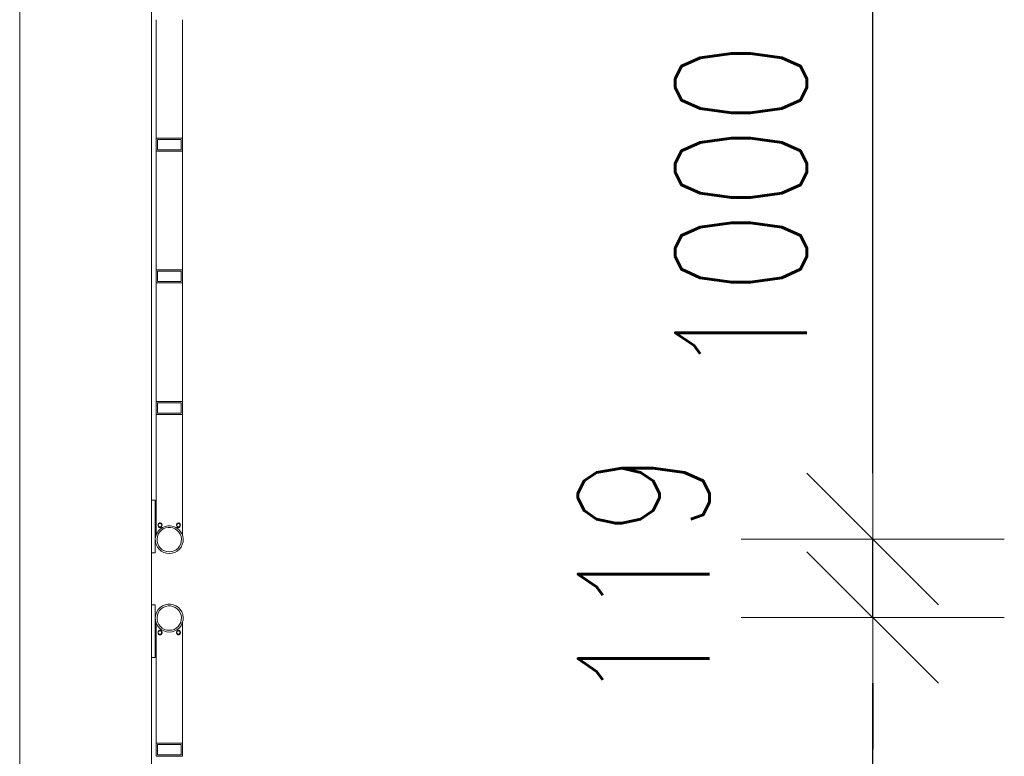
# Model space of a CAD drawing. Header units: millimetres. Extents: x 6807 to 7919, y 15387 to 15883.
# Tile 89 of 120: x 7654 to 7669, y 15634 to 15645. Entities that reach past the tile are written whole.
import ezdxf

# ---------------------------------------------------------------- set-up
doc = ezdxf.new("R2010")
doc.units = ezdxf.units.MM
doc.header["$LTSCALE"] = 10
doc.layers.get('Defpoints').update_dxf_attribs({"color": 1})
doc.layers.add('PS_DIM', color=4, linetype='Continuous', lineweight=13)
doc.layers.add('PS_SOLID', color=7, linetype='Continuous', lineweight=30)
doc.styles.add('simplex', font='simplex.shx', dxfattribs={"width": 0.75})
doc.dimstyles.new('1_100_PRZ', dxfattribs={"dimtxt": 2, "dimasz": 1, "dimexe": 2, "dimexo": 5, "dimgap": 1, "dimtad": 1, "dimdec": 0, "dimlfac": 100, "dimtxsty": 'simplex', "dimblk": 'dimznak', "dimcen": 2, "dimse1": 1, "dimse2": 1, "dimclrd": 256, "dimclrt": 7, "dimadec": 1, "dimazin": 0, "dimtfac": 1, "dimtdec": 0, "dimtix": 1, "dimtmove": 2, "dimatfit": 3, "dimldrblk": 'dim-grot', "dimfxl": 1, "dimarcsym": 0})

# ---------------------------------------------------------------- blocks, each defined once
blk = doc.blocks.new('dim-grot')
blk.add_hatch(color=256).paths.add_polyline_path([(0, 0), (-2, 0.5), (-2, -0.5)])
blk.add_lwpolyline([(0, 0), (-2, 0.5), (-2, -0.5), (0, 0)])
blk = doc.blocks.new('dimznak')
at = {"color": 0}
for points in [[(0, 2), (0, -2)], [(-2, 0), (2, 0)]]:
    blk.add_lwpolyline(points, dxfattribs=at)
at = {"color": 2}
blk.add_lwpolyline([(1, 1), (-1, -1)], dxfattribs=at)
blk = doc.blocks.new('*D375')
at = {"layer": 'Defpoints', "color": 0, "transparency": 16777216}
for p in [(7656.508, 15636.946, -0.807), (7667.38, 15636.946), (7656.508, 15635.754, -0.807)]:
    blk.add_point(p, dxfattribs=at)
at = {"layer": 'PS_DIM', "lineweight": -2, "transparency": 16777216}
for p, q in [((7667.38, 15637.946), (7667.38, 15638.946)), ((7667.38, 15635.754), (7667.38, 15636.946)), ((7667.38, 15634.754), (7667.38, 15633.754))]:
    blk.add_line(p, q, dxfattribs=at)
for p, rotation in [((7667.38, 15636.946), 270), ((7667.38, 15635.754), 90)]:
    blk.add_blockref('dimznak', p, dxfattribs=dict(at, rotation=rotation))
at = {"layer": 'PS_DIM', "color": 7, "transparency": 16777216, "insert": (7663.901, 15636.35), "char_height": 2, "attachment_point": 5, "rotation": 90, "style": 'simplex'}
blk.add_mtext('119', dxfattribs=at)

msp = doc.modelspace()

# ---------------------------------------------------------------- linework, layer by layer
at = {"layer": 'PS_SOLID', "color": 253, "linetype": 'Continuous', "lineweight": 5}
for p, q in [((7654.422, 15727.447, -0.807), (7654.422, 15575.947, -0.807)), ((7656.422, 15575.947, -0.807), (7656.422, 15727.447, -0.807))]:
    msp.add_line(p, q, dxfattribs=at)
at = {"layer": 'PS_SOLID', "color": 133, "linetype": 'Continuous', "lineweight": 13}
for p, q in [((7656.494, 15644.837, -0.807), (7656.494, 15643.037, -0.807)), ((7656.894, 15643.037, -0.807), (7656.894, 15644.837, -0.807)), ((7656.874, 15643.037, -0.807), (7656.494, 15643.037, -0.807)), ((7656.494, 15643.037, -0.807), (7656.494, 15642.837, -0.807)), ((7656.514, 15642.857, -0.807), (7656.514, 15643.017, -0.807)), ((7656.514, 15643.017, -0.807), (7656.548, 15643.017, -0.807)), ((7656.548, 15643.017, -0.807), (7656.828, 15643.017, -0.807)), ((7656.828, 15643.017, -0.807), (7656.874, 15643.017, -0.807)), ((7656.894, 15643.037, -0.807), (7656.874, 15643.037, -0.807)), ((7656.874, 15643.017, -0.807), (7656.874, 15642.857, -0.807)), ((7656.894, 15642.837, -0.807), (7656.894, 15643.037, -0.807)), ((7656.494, 15642.837, -0.807), (7656.548, 15642.837, -0.807)), ((7656.494, 15642.837, -0.807), (7656.494, 15641.037, -0.807)), ((7656.874, 15642.857, -0.807), (7656.514, 15642.857, -0.807)), ((7656.548, 15642.837, -0.807), (7656.828, 15642.837, -0.807)), ((7656.828, 15642.837, -0.807), (7656.894, 15642.837, -0.807)), ((7656.894, 15641.037, -0.807), (7656.894, 15642.837, -0.807)), ((7656.874, 15641.037, -0.807), (7656.494, 15641.037, -0.807)), ((7656.494, 15641.037, -0.807), (7656.494, 15640.837, -0.807)), ((7656.514, 15640.857, -0.807), (7656.514, 15641.017, -0.807)), ((7656.514, 15641.017, -0.807), (7656.548, 15641.017, -0.807)), ((7656.548, 15641.017, -0.807), (7656.828, 15641.017, -0.807)), ((7656.828, 15641.017, -0.807), (7656.874, 15641.017, -0.807)), ((7656.894, 15641.037, -0.807), (7656.874, 15641.037, -0.807)), ((7656.874, 15641.017, -0.807), (7656.874, 15640.857, -0.807)), ((7656.894, 15640.837, -0.807), (7656.894, 15641.037, -0.807)), ((7656.494, 15640.837, -0.807), (7656.548, 15640.837, -0.807)), ((7656.494, 15640.837, -0.807), (7656.494, 15639.037, -0.807)), ((7656.874, 15640.857, -0.807), (7656.514, 15640.857, -0.807)), ((7656.548, 15640.837, -0.807), (7656.828, 15640.837, -0.807)), ((7656.828, 15640.837, -0.807), (7656.894, 15640.837, -0.807)), ((7656.894, 15639.037, -0.807), (7656.894, 15640.837, -0.807)), ((7656.874, 15639.037, -0.807), (7656.494, 15639.037, -0.807)), ((7656.494, 15639.037, -0.807), (7656.494, 15638.837, -0.807)), ((7656.514, 15638.857, -0.807), (7656.514, 15639.017, -0.807)), ((7656.514, 15639.017, -0.807), (7656.548, 15639.017, -0.807)), ((7656.548, 15639.017, -0.807), (7656.828, 15639.017, -0.807)), ((7656.828, 15639.017, -0.807), (7656.874, 15639.017, -0.807)), ((7656.894, 15639.037, -0.807), (7656.874, 15639.037, -0.807)), ((7656.874, 15639.017, -0.807), (7656.874, 15638.857, -0.807)), ((7656.894, 15638.837, -0.807), (7656.894, 15639.037, -0.807)), ((7656.494, 15638.837, -0.807), (7656.548, 15638.837, -0.807)), ((7656.494, 15638.837, -0.807), (7656.494, 15637.004, -0.807)), ((7656.874, 15638.857, -0.807), (7656.514, 15638.857, -0.807)), ((7656.548, 15638.837, -0.807), (7656.828, 15638.837, -0.807)), ((7656.828, 15638.837, -0.807), (7656.894, 15638.837, -0.807)), ((7656.894, 15637.004, -0.807), (7656.894, 15638.837, -0.807)), ((7656.482, 15637.537, -0.807), (7656.422, 15637.537, -0.807)), ((7656.422, 15637.537, -0.807), (7656.422, 15636.737, -0.807)), ((7656.482, 15637.325, -0.807), (7656.482, 15637.537, -0.807)), ((7656.422, 15637.397, -0.807), (7656.422, 15637.397, -0.807)), ((7656.494, 15637.441, -0.807), (7656.482, 15637.441, -0.807)), ((7656.482, 15637.389, -0.807), (7656.494, 15637.389, -0.807)), ((7656.422, 15637.277, -0.807), (7656.422, 15637.277, -0.807)), ((7656.482, 15636.949, -0.807), (7656.482, 15637.325, -0.807)), ((7656.494, 15637.285, -0.807), (7656.482, 15637.285, -0.807)), ((7656.482, 15637.233, -0.807), (7656.494, 15637.233, -0.807)), ((7656.524, 15637.162, -0.807), (7656.531, 15637.182, -0.807)), ((7656.531, 15637.182, -0.807), (7656.548, 15637.192, -0.807)), ((7656.531, 15637.18, -0.807), (7656.548, 15637.191, -0.807)), ((7656.548, 15637.181, -0.807), (7656.531, 15637.171, -0.807)), ((7656.548, 15637.192, -0.807), (7656.569, 15637.188, -0.807)), ((7656.548, 15637.191, -0.807), (7656.569, 15637.187, -0.807)), ((7656.569, 15637.178, -0.807), (7656.548, 15637.181, -0.807)), ((7656.569, 15637.188, -0.807), (7656.582, 15637.173, -0.807)), ((7656.569, 15637.187, -0.807), (7656.582, 15637.171, -0.807)), ((7656.804, 15637.162, -0.807), (7656.811, 15637.182, -0.807)), ((7656.811, 15637.182, -0.807), (7656.828, 15637.192, -0.807)), ((7656.811, 15637.18, -0.807), (7656.828, 15637.191, -0.807)), ((7656.828, 15637.181, -0.807), (7656.811, 15637.171, -0.807)), ((7656.828, 15637.192, -0.807), (7656.849, 15637.188, -0.807)), ((7656.828, 15637.191, -0.807), (7656.849, 15637.187, -0.807)), ((7656.849, 15637.178, -0.807), (7656.828, 15637.181, -0.807)), ((7656.849, 15637.188, -0.807), (7656.862, 15637.173, -0.807)), ((7656.849, 15637.187, -0.807), (7656.862, 15637.171, -0.807)), ((7656.526, 15637.067, -0.807), (7656.503, 15637.03, -0.807)), ((7656.524, 15637.162, -0.807), (7656.531, 15637.18, -0.807)), ((7656.531, 15637.143, -0.807), (7656.524, 15637.162, -0.807)), ((7656.531, 15637.171, -0.807), (7656.526, 15637.157, -0.807)), ((7656.526, 15637.156, -0.807), (7656.531, 15637.17, -0.807)), ((7656.555, 15637.098, -0.807), (7656.526, 15637.067, -0.807)), ((7656.527, 15637.019, -0.807), (7656.547, 15637.051, -0.807)), ((7656.531, 15637.17, -0.807), (7656.548, 15637.18, -0.807)), ((7656.548, 15637.133, -0.807), (7656.531, 15637.143, -0.807)), ((7656.547, 15637.051, -0.807), (7656.572, 15637.078, -0.807)), ((7656.548, 15637.18, -0.807), (7656.569, 15637.176, -0.807)), ((7656.569, 15637.136, -0.807), (7656.548, 15637.133, -0.807)), ((7656.591, 15637.122, -0.807), (7656.555, 15637.098, -0.807)), ((7656.582, 15637.162, -0.807), (7656.569, 15637.178, -0.807)), ((7656.569, 15637.176, -0.807), (7656.582, 15637.161, -0.807)), ((7656.582, 15637.152, -0.807), (7656.569, 15637.136, -0.807)), ((7656.572, 15637.078, -0.807), (7656.603, 15637.099, -0.807)), ((7656.582, 15637.173, -0.807), (7656.582, 15637.152, -0.807)), ((7656.63, 15637.139, -0.807), (7656.591, 15637.122, -0.807)), ((7656.603, 15637.099, -0.807), (7656.638, 15637.114, -0.807)), ((7656.672, 15637.148, -0.807), (7656.63, 15637.139, -0.807)), ((7656.638, 15637.114, -0.807), (7656.675, 15637.122, -0.807)), ((7656.712, 15637.148, -0.807), (7656.672, 15637.148, -0.807)), ((7656.675, 15637.122, -0.807), (7656.712, 15637.122, -0.807)), ((7656.715, 15637.148, -0.807), (7656.712, 15637.148, -0.807)), ((7656.712, 15637.122, -0.807), (7656.749, 15637.114, -0.807)), ((7656.757, 15637.139, -0.807), (7656.715, 15637.148, -0.807)), ((7656.749, 15637.114, -0.807), (7656.784, 15637.099, -0.807)), ((7656.796, 15637.122, -0.807), (7656.757, 15637.139, -0.807)), ((7656.784, 15637.099, -0.807), (7656.815, 15637.078, -0.807)), ((7656.832, 15637.098, -0.807), (7656.796, 15637.122, -0.807)), ((7656.804, 15637.162, -0.807), (7656.811, 15637.18, -0.807)), ((7656.811, 15637.143, -0.807), (7656.804, 15637.162, -0.807)), ((7656.811, 15637.171, -0.807), (7656.806, 15637.157, -0.807)), ((7656.806, 15637.156, -0.807), (7656.811, 15637.17, -0.807)), ((7656.811, 15637.17, -0.807), (7656.828, 15637.18, -0.807)), ((7656.828, 15637.133, -0.807), (7656.811, 15637.143, -0.807)), ((7656.815, 15637.078, -0.807), (7656.841, 15637.051, -0.807)), ((7656.828, 15637.18, -0.807), (7656.849, 15637.176, -0.807)), ((7656.849, 15637.136, -0.807), (7656.828, 15637.133, -0.807)), ((7656.861, 15637.067, -0.807), (7656.832, 15637.098, -0.807)), ((7656.841, 15637.051, -0.807), (7656.861, 15637.019, -0.807)), ((7656.862, 15637.162, -0.807), (7656.849, 15637.178, -0.807)), ((7656.849, 15637.176, -0.807), (7656.862, 15637.161, -0.807)), ((7656.862, 15637.152, -0.807), (7656.849, 15637.136, -0.807)), ((7656.884, 15637.03, -0.807), (7656.861, 15637.067, -0.807)), ((7656.862, 15637.173, -0.807), (7656.862, 15637.152, -0.807)), ((7656.488, 15636.99, -0.807), (7656.482, 15636.948, -0.807)), ((7656.482, 15636.948, -0.807), (7656.484, 15636.905, -0.807)), ((7656.482, 15636.737, -0.807), (7656.482, 15636.942, -0.807)), ((7656.484, 15636.905, -0.807), (7656.495, 15636.863, -0.807)), ((7656.503, 15637.03, -0.807), (7656.488, 15636.99, -0.807)), ((7656.494, 15637.004, -0.807), (7656.494, 15637.004, -0.807)), ((7656.494, 15637.004, -0.807), (7656.494, 15637.004, -0.807)), ((7656.508, 15636.946, -0.807), (7656.514, 15636.983, -0.807)), ((7656.51, 15636.909, -0.807), (7656.508, 15636.946, -0.807)), ((7656.519, 15636.872, -0.807), (7656.51, 15636.909, -0.807)), ((7656.514, 15636.983, -0.807), (7656.527, 15637.019, -0.807)), ((7656.861, 15637.019, -0.807), (7656.874, 15636.983, -0.807)), ((7656.877, 15636.909, -0.807), (7656.868, 15636.872, -0.807)), ((7656.874, 15636.983, -0.807), (7656.879, 15636.946, -0.807)), ((7656.879, 15636.946, -0.807), (7656.877, 15636.909, -0.807)), ((7656.899, 15636.99, -0.807), (7656.884, 15637.03, -0.807)), ((7656.892, 15636.863, -0.807), (7656.903, 15636.905, -0.807)), ((7656.894, 15637.004, -0.807), (7656.894, 15637.004, -0.807)), ((7656.894, 15637.004, -0.807), (7656.894, 15637.004, -0.807)), ((7656.905, 15636.948, -0.807), (7656.899, 15636.99, -0.807)), ((7656.903, 15636.905, -0.807), (7656.905, 15636.948, -0.807)), ((7656.422, 15636.737, -0.807), (7656.482, 15636.737, -0.807)), ((7656.495, 15636.863, -0.807), (7656.514, 15636.825, -0.807)), ((7656.514, 15636.825, -0.807), (7656.54, 15636.791, -0.807)), ((7656.536, 15636.838, -0.807), (7656.519, 15636.872, -0.807)), ((7656.559, 15636.809, -0.807), (7656.536, 15636.838, -0.807)), ((7656.54, 15636.791, -0.807), (7656.572, 15636.763, -0.807)), ((7656.587, 15636.784, -0.807), (7656.559, 15636.809, -0.807)), ((7656.572, 15636.763, -0.807), (7656.61, 15636.742, -0.807)), ((7656.62, 15636.766, -0.807), (7656.587, 15636.784, -0.807)), ((7656.61, 15636.742, -0.807), (7656.651, 15636.729, -0.807)), ((7656.656, 15636.755, -0.807), (7656.62, 15636.766, -0.807)), ((7656.694, 15636.751, -0.807), (7656.656, 15636.755, -0.807)), ((7656.731, 15636.755, -0.807), (7656.694, 15636.751, -0.807)), ((7656.767, 15636.766, -0.807), (7656.731, 15636.755, -0.807)), ((7656.736, 15636.729, -0.807), (7656.777, 15636.742, -0.807)), ((7656.8, 15636.784, -0.807), (7656.767, 15636.766, -0.807)), ((7656.777, 15636.742, -0.807), (7656.815, 15636.763, -0.807)), ((7656.828, 15636.809, -0.807), (7656.8, 15636.784, -0.807)), ((7656.815, 15636.763, -0.807), (7656.847, 15636.791, -0.807)), ((7656.851, 15636.838, -0.807), (7656.828, 15636.809, -0.807)), ((7656.847, 15636.791, -0.807), (7656.873, 15636.825, -0.807)), ((7656.868, 15636.872, -0.807), (7656.851, 15636.838, -0.807)), ((7656.873, 15636.825, -0.807), (7656.892, 15636.863, -0.807)), ((7656.651, 15636.729, -0.807), (7656.694, 15636.725, -0.807)), ((7656.694, 15636.725, -0.807), (7656.736, 15636.729, -0.807)), ((7656.482, 15635.945, -0.807), (7656.422, 15635.945, -0.807)), ((7656.422, 15635.945, -0.807), (7656.422, 15635.145, -0.807)), ((7656.482, 15635.757, -0.807), (7656.482, 15635.945, -0.807)), ((7656.503, 15635.838, -0.807), (7656.488, 15635.798, -0.807)), ((7656.526, 15635.875, -0.807), (7656.503, 15635.838, -0.807)), ((7656.555, 15635.906, -0.807), (7656.526, 15635.875, -0.807)), ((7656.527, 15635.827, -0.807), (7656.547, 15635.859, -0.807)), ((7656.547, 15635.859, -0.807), (7656.572, 15635.886, -0.807)), ((7656.591, 15635.93, -0.807), (7656.555, 15635.906, -0.807)), ((7656.572, 15635.886, -0.807), (7656.603, 15635.907, -0.807)), ((7656.63, 15635.947, -0.807), (7656.591, 15635.93, -0.807)), ((7656.603, 15635.907, -0.807), (7656.638, 15635.922, -0.807)), ((7656.672, 15635.956, -0.807), (7656.63, 15635.947, -0.807)), ((7656.638, 15635.922, -0.807), (7656.675, 15635.93, -0.807)), ((7656.712, 15635.956, -0.807), (7656.672, 15635.956, -0.807)), ((7656.675, 15635.93, -0.807), (7656.712, 15635.93, -0.807)), ((7656.715, 15635.956, -0.807), (7656.712, 15635.956, -0.807)), ((7656.712, 15635.93, -0.807), (7656.749, 15635.922, -0.807)), ((7656.757, 15635.947, -0.807), (7656.715, 15635.956, -0.807)), ((7656.749, 15635.922, -0.807), (7656.784, 15635.907, -0.807)), ((7656.796, 15635.93, -0.807), (7656.757, 15635.947, -0.807)), ((7656.784, 15635.907, -0.807), (7656.815, 15635.886, -0.807)), ((7656.832, 15635.906, -0.807), (7656.796, 15635.93, -0.807)), ((7656.815, 15635.886, -0.807), (7656.841, 15635.859, -0.807)), ((7656.861, 15635.875, -0.807), (7656.832, 15635.906, -0.807)), ((7656.841, 15635.859, -0.807), (7656.861, 15635.827, -0.807)), ((7656.884, 15635.838, -0.807), (7656.861, 15635.875, -0.807)), ((7656.899, 15635.798, -0.807), (7656.884, 15635.838, -0.807)), ((7656.488, 15635.798, -0.807), (7656.482, 15635.756, -0.807)), ((7656.482, 15635.756, -0.807), (7656.484, 15635.713, -0.807)), ((7656.482, 15635.333, -0.807), (7656.482, 15635.75, -0.807)), ((7656.484, 15635.713, -0.807), (7656.495, 15635.671, -0.807)), ((7656.508, 15635.754, -0.807), (7656.514, 15635.791, -0.807)), ((7656.51, 15635.717, -0.807), (7656.508, 15635.754, -0.807)), ((7656.519, 15635.68, -0.807), (7656.51, 15635.717, -0.807)), ((7656.514, 15635.791, -0.807), (7656.527, 15635.827, -0.807)), ((7656.861, 15635.827, -0.807), (7656.874, 15635.791, -0.807)), ((7656.877, 15635.717, -0.807), (7656.868, 15635.68, -0.807)), ((7656.874, 15635.791, -0.807), (7656.879, 15635.754, -0.807)), ((7656.879, 15635.754, -0.807), (7656.877, 15635.717, -0.807)), ((7656.892, 15635.671, -0.807), (7656.903, 15635.713, -0.807)), ((7656.905, 15635.756, -0.807), (7656.899, 15635.798, -0.807)), ((7656.903, 15635.713, -0.807), (7656.905, 15635.756, -0.807)), ((7656.494, 15635.676, -0.807), (7656.494, 15633.845, -0.807)), ((7656.495, 15635.671, -0.807), (7656.514, 15635.633, -0.807)), ((7656.514, 15635.633, -0.807), (7656.54, 15635.599, -0.807)), ((7656.536, 15635.646, -0.807), (7656.519, 15635.68, -0.807)), ((7656.524, 15635.531, -0.807), (7656.531, 15635.55, -0.807)), ((7656.524, 15635.531, -0.807), (7656.531, 15635.549, -0.807)), ((7656.531, 15635.54, -0.807), (7656.526, 15635.526, -0.807)), ((7656.526, 15635.525, -0.807), (7656.531, 15635.539, -0.807)), ((7656.531, 15635.55, -0.807), (7656.548, 15635.561, -0.807)), ((7656.531, 15635.549, -0.807), (7656.548, 15635.559, -0.807)), ((7656.548, 15635.55, -0.807), (7656.531, 15635.54, -0.807)), ((7656.531, 15635.539, -0.807), (7656.548, 15635.549, -0.807)), ((7656.559, 15635.617, -0.807), (7656.536, 15635.646, -0.807)), ((7656.54, 15635.599, -0.807), (7656.572, 15635.571, -0.807)), ((7656.548, 15635.561, -0.807), (7656.569, 15635.557, -0.807)), ((7656.548, 15635.559, -0.807), (7656.569, 15635.556, -0.807)), ((7656.569, 15635.546, -0.807), (7656.548, 15635.55, -0.807)), ((7656.548, 15635.549, -0.807), (7656.569, 15635.545, -0.807)), ((7656.587, 15635.592, -0.807), (7656.559, 15635.617, -0.807)), ((7656.569, 15635.557, -0.807), (7656.582, 15635.541, -0.807)), ((7656.569, 15635.556, -0.807), (7656.582, 15635.54, -0.807)), ((7656.582, 15635.531, -0.807), (7656.569, 15635.546, -0.807)), ((7656.569, 15635.545, -0.807), (7656.582, 15635.53, -0.807)), ((7656.572, 15635.571, -0.807), (7656.61, 15635.55, -0.807)), ((7656.582, 15635.541, -0.807), (7656.582, 15635.521, -0.807)), ((7656.62, 15635.574, -0.807), (7656.587, 15635.592, -0.807)), ((7656.61, 15635.55, -0.807), (7656.651, 15635.537, -0.807)), ((7656.656, 15635.563, -0.807), (7656.62, 15635.574, -0.807)), ((7656.651, 15635.537, -0.807), (7656.694, 15635.533, -0.807)), ((7656.694, 15635.559, -0.807), (7656.656, 15635.563, -0.807)), ((7656.731, 15635.563, -0.807), (7656.694, 15635.559, -0.807)), ((7656.694, 15635.533, -0.807), (7656.736, 15635.537, -0.807)), ((7656.767, 15635.574, -0.807), (7656.731, 15635.563, -0.807)), ((7656.736, 15635.537, -0.807), (7656.777, 15635.55, -0.807)), ((7656.8, 15635.592, -0.807), (7656.767, 15635.574, -0.807)), ((7656.777, 15635.55, -0.807), (7656.815, 15635.571, -0.807)), ((7656.828, 15635.617, -0.807), (7656.8, 15635.592, -0.807)), ((7656.804, 15635.531, -0.807), (7656.811, 15635.55, -0.807)), ((7656.804, 15635.531, -0.807), (7656.811, 15635.549, -0.807)), ((7656.811, 15635.54, -0.807), (7656.806, 15635.526, -0.807)), ((7656.806, 15635.525, -0.807), (7656.811, 15635.539, -0.807)), ((7656.811, 15635.55, -0.807), (7656.828, 15635.561, -0.807)), ((7656.811, 15635.549, -0.807), (7656.828, 15635.559, -0.807)), ((7656.828, 15635.55, -0.807), (7656.811, 15635.54, -0.807)), ((7656.811, 15635.539, -0.807), (7656.828, 15635.549, -0.807)), ((7656.815, 15635.571, -0.807), (7656.847, 15635.599, -0.807)), ((7656.851, 15635.646, -0.807), (7656.828, 15635.617, -0.807)), ((7656.828, 15635.561, -0.807), (7656.849, 15635.557, -0.807)), ((7656.828, 15635.559, -0.807), (7656.849, 15635.556, -0.807)), ((7656.849, 15635.546, -0.807), (7656.828, 15635.55, -0.807)), ((7656.828, 15635.549, -0.807), (7656.849, 15635.545, -0.807)), ((7656.847, 15635.599, -0.807), (7656.873, 15635.633, -0.807)), ((7656.849, 15635.557, -0.807), (7656.862, 15635.541, -0.807)), ((7656.849, 15635.556, -0.807), (7656.862, 15635.54, -0.807)), ((7656.862, 15635.531, -0.807), (7656.849, 15635.546, -0.807)), ((7656.849, 15635.545, -0.807), (7656.862, 15635.53, -0.807)), ((7656.868, 15635.68, -0.807), (7656.851, 15635.646, -0.807)), ((7656.862, 15635.541, -0.807), (7656.862, 15635.521, -0.807)), ((7656.873, 15635.633, -0.807), (7656.892, 15635.671, -0.807)), ((7656.894, 15633.845, -0.807), (7656.894, 15635.676, -0.807)), ((7656.422, 15635.405, -0.807), (7656.422, 15635.405, -0.807)), ((7656.494, 15635.449, -0.807), (7656.482, 15635.449, -0.807)), ((7656.482, 15635.397, -0.807), (7656.494, 15635.397, -0.807)), ((7656.531, 15635.512, -0.807), (7656.524, 15635.531, -0.807)), ((7656.548, 15635.502, -0.807), (7656.531, 15635.512, -0.807)), ((7656.569, 15635.505, -0.807), (7656.548, 15635.502, -0.807)), ((7656.582, 15635.521, -0.807), (7656.569, 15635.505, -0.807)), ((7656.811, 15635.512, -0.807), (7656.804, 15635.531, -0.807)), ((7656.828, 15635.502, -0.807), (7656.811, 15635.512, -0.807)), ((7656.849, 15635.505, -0.807), (7656.828, 15635.502, -0.807)), ((7656.862, 15635.521, -0.807), (7656.849, 15635.505, -0.807)), ((7656.422, 15635.285, -0.807), (7656.422, 15635.285, -0.807)), ((7656.482, 15635.145, -0.807), (7656.482, 15635.333, -0.807)), ((7656.494, 15635.293, -0.807), (7656.482, 15635.293, -0.807)), ((7656.482, 15635.241, -0.807), (7656.494, 15635.241, -0.807)), ((7656.422, 15635.145, -0.807), (7656.482, 15635.145, -0.807)), ((7656.874, 15633.845, -0.807), (7656.494, 15633.845, -0.807)), ((7656.494, 15633.845, -0.807), (7656.494, 15633.645, -0.807)), ((7656.514, 15633.665, -0.807), (7656.514, 15633.825, -0.807)), ((7656.514, 15633.825, -0.807), (7656.548, 15633.825, -0.807)), ((7656.548, 15633.825, -0.807), (7656.828, 15633.825, -0.807)), ((7656.828, 15633.825, -0.807), (7656.874, 15633.825, -0.807)), ((7656.894, 15633.845, -0.807), (7656.874, 15633.845, -0.807)), ((7656.874, 15633.825, -0.807), (7656.874, 15633.665, -0.807)), ((7656.894, 15633.645, -0.807), (7656.894, 15633.845, -0.807)), ((7656.494, 15633.645, -0.807), (7656.548, 15633.645, -0.807)), ((7656.874, 15633.665, -0.807), (7656.514, 15633.665, -0.807)), ((7656.548, 15633.645, -0.807), (7656.828, 15633.645, -0.807)), ((7656.828, 15633.645, -0.807), (7656.894, 15633.645, -0.807))]:
    msp.add_line(p, q, dxfattribs=at)
for centre in [(7656.554, 15637.161, -0.807), (7656.834, 15637.161, -0.807), (7656.554, 15637.151, -0.807), (7656.834, 15637.151, -0.807), (7656.554, 15635.53, -0.807), (7656.554, 15635.519, -0.807), (7656.834, 15635.53, -0.807), (7656.834, 15635.519, -0.807)]:
    msp.add_circle(centre, 0.03, dxfattribs=at)

# ---------------------------------------------------------------- dimensions: what is measured, and where the dimension line sits
at = {"layer": 'PS_DIM'}
for base, p1, p2 in [((7667.38, 15646.942), (7656.508, 15636.946, -0.807), (7656.567, 15646.942, -0.807)), ((7667.38, 15635.754), (7656.422, 15625.745, -0.807), (7656.508, 15635.754, -0.807))]:
    msp.add_linear_dim(base=base, p1=p1, p2=p2, angle=90, dimstyle='1_100_PRZ', dxfattribs=at).render()
dim = msp.add_linear_dim(base=(7667.38, 15636.946), p1=(7656.508, 15635.754, -0.807), p2=(7656.508, 15636.946, -0.807), angle=90, dimstyle='1_100_PRZ', dxfattribs=at)
dim.commit()
dim.dimension.update_dxf_attribs({"geometry": '*D375', "text_midpoint": (7663.901, 15636.35), "dimtype": 160})

doc.saveas('drawing.dxf')
